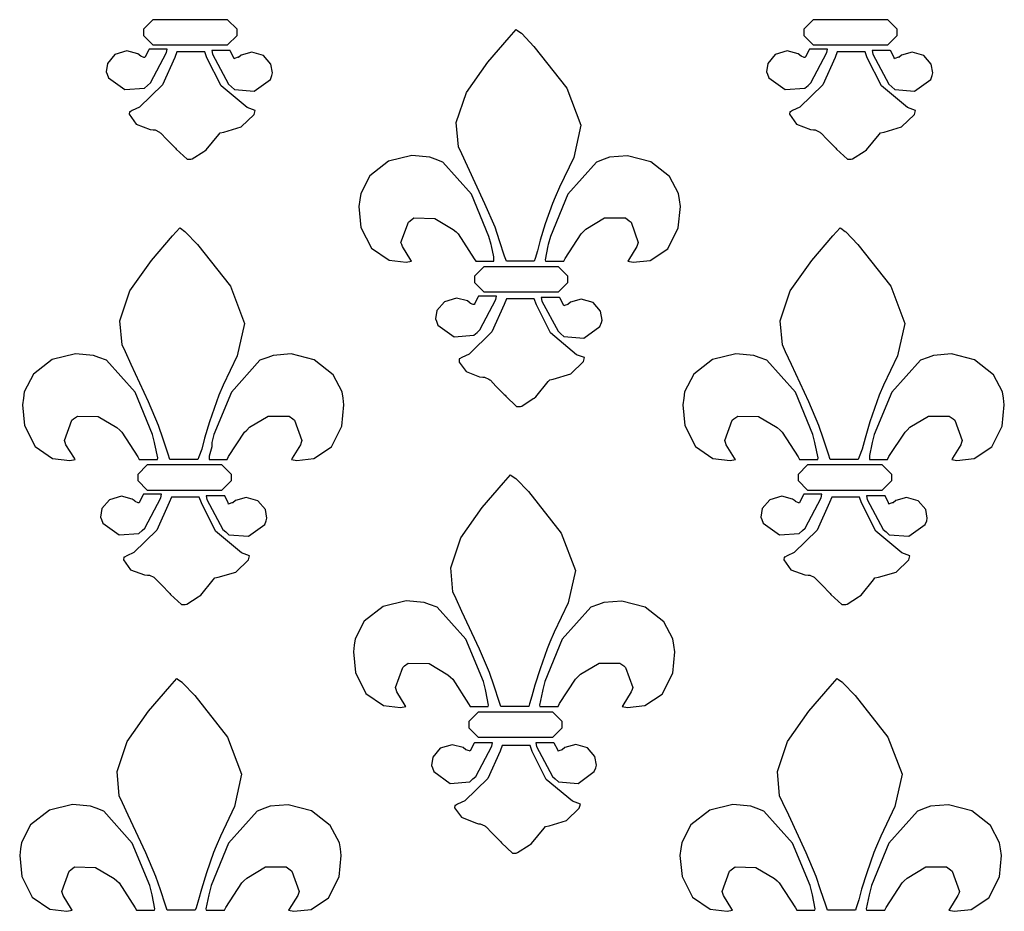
# Model space of a CAD drawing. Extents: x 2.21 to 5.36, y 0.23 to 5.17.
# Tile 5 of 8: x 2.21 to 2.95, y 3.98 to 4.65. Entities that reach past the tile are written whole.
import ezdxf

# ---------------------------------------------------------------- set-up
doc = ezdxf.new("R2010")
doc.units = 0
doc.layers.get('0').update_dxf_attribs({"linetype": 'CONTINUOUS'})

msp = doc.modelspace()

# ---------------------------------------------------------------- linework, layer by layer
at = {"color": 2}
for points in [[(2.37397, 4.63786), (2.37397, 4.64025), (2.36692, 4.64725), (2.36458, 4.64725), (2.31353, 4.64725), (2.31114, 4.64725), (2.30414, 4.64025), (2.30414, 4.63786), (2.30414, 4.63553), (2.31114, 4.62847), (2.31353, 4.62847), (2.36458, 4.62847), (2.36692, 4.62847), (2.37397, 4.63553), (2.37397, 4.63786)], [(2.37397, 4.63786), (2.37397, 4.64025), (2.36692, 4.64725), (2.36458, 4.64725), (2.31353, 4.64725), (2.31114, 4.64725), (2.30414, 4.64025), (2.30414, 4.63786), (2.30414, 4.63553), (2.31114, 4.62847), (2.31353, 4.62847), (2.36458, 4.62847), (2.36692, 4.62847), (2.37397, 4.63553), (2.37397, 4.63786)], [(2.86664, 4.63786), (2.86664, 4.64025), (2.85965, 4.64725), (2.85732, 4.64725), (2.80626, 4.64725), (2.80387, 4.64725), (2.79688, 4.64025), (2.79688, 4.63786), (2.79688, 4.63553), (2.80387, 4.62847), (2.80626, 4.62847), (2.85732, 4.62847), (2.85965, 4.62847), (2.86664, 4.63553), (2.86664, 4.63786)], [(2.86664, 4.63786), (2.86664, 4.64025), (2.85965, 4.64725), (2.85732, 4.64725), (2.80626, 4.64725), (2.80387, 4.64725), (2.79688, 4.64025), (2.79688, 4.63786), (2.79688, 4.63553), (2.80387, 4.62847), (2.80626, 4.62847), (2.85732, 4.62847), (2.85965, 4.62847), (2.86664, 4.63553), (2.86664, 4.63786)], [(2.59581, 4.46701), (2.5906, 4.46701), (2.57889, 4.46701), (2.57497, 4.46701), (2.57362, 4.47081), (2.56988, 4.48221), (2.56651, 4.49229), (2.55897, 4.50982), (2.54601, 4.53792), (2.54167, 4.54719), (2.53928, 4.55246), (2.5376, 4.57053), (2.54514, 4.59283), (2.56114, 4.6155), (2.57693, 4.6339), (2.58231, 4.63992), (2.58279, 4.63943), (2.58621, 4.6371), (2.58649, 4.63683), (2.59554, 4.62733), (2.62007, 4.59625), (2.63058, 4.56847), (2.62522, 4.54438), (2.61469, 4.52235), (2.61143, 4.51492), (2.60943, 4.51004), (2.60385, 4.49501), (2.6001, 4.48281), (2.5981, 4.47467), (2.59646, 4.46892), (2.59581, 4.46701)], [(2.30208, 4.62011), (2.30003, 4.62175), (2.29183, 4.62392), (2.28288, 4.62121), (2.27729, 4.61458), (2.27636, 4.60835), (2.27707, 4.60661), (2.2781, 4.60379), (2.29021, 4.59506), (2.3049, 4.59619), (2.30729, 4.59825), (2.30935, 4.6001), (2.32135, 4.62272), (2.32189, 4.62532), (2.31847, 4.62532), (2.31082, 4.62532), (2.30832, 4.62532), (2.30806, 4.62483), (2.30544, 4.61963), (2.30524, 4.61908), (2.30442, 4.61908), (2.30208, 4.62011), (2.30208, 4.62011)], [(2.30208, 4.62011), (2.30003, 4.62175), (2.29183, 4.62392), (2.28288, 4.62121), (2.27729, 4.61458), (2.27636, 4.60835), (2.27707, 4.60661), (2.2781, 4.60379), (2.29021, 4.59506), (2.3049, 4.59619), (2.30729, 4.59825), (2.30935, 4.6001), (2.32135, 4.62272), (2.32189, 4.62532), (2.31847, 4.62532), (2.31082, 4.62532), (2.30832, 4.62532), (2.30806, 4.62483), (2.30544, 4.61963), (2.30524, 4.61908), (2.30442, 4.61908), (2.30208, 4.62011), (2.30208, 4.62011)], [(2.31147, 4.56494), (2.31278, 4.56494), (2.31614, 4.56337), (2.31668, 4.56282), (2.31717, 4.56261), (2.32135, 4.55817), (2.32189, 4.55761), (2.32237, 4.55713), (2.32758, 4.55192), (2.32813, 4.55138), (2.32861, 4.55062), (2.33681, 4.54308), (2.33957, 4.54308), (2.3406, 4.54335), (2.34918, 4.54883), (2.34999, 4.54932), (2.35101, 4.55013), (2.3604, 4.56153), (2.36143, 4.56282), (2.36404, 4.56337), (2.37717, 4.56728), (2.38667, 4.57644), (2.38747, 4.57954), (2.38146, 4.58165), (2.36208, 4.59793), (2.35151, 4.61887), (2.34999, 4.62326), (2.34478, 4.62326), (2.33306, 4.62326), (2.32915, 4.62326), (2.32758, 4.61914), (2.31836, 4.59868), (2.30126, 4.58187), (2.29585, 4.57954), (2.29585, 4.57954), (2.29422, 4.57844), (2.29372, 4.57844), (2.29346, 4.57667), (2.29867, 4.56939), (2.30908, 4.56521), (2.31147, 4.56494)], [(2.31147, 4.56494), (2.31278, 4.56494), (2.31614, 4.56337), (2.31668, 4.56282), (2.31717, 4.56261), (2.32135, 4.55817), (2.32189, 4.55761), (2.32237, 4.55713), (2.32758, 4.55192), (2.32813, 4.55138), (2.32861, 4.55062), (2.33681, 4.54308), (2.33957, 4.54308), (2.3406, 4.54335), (2.34918, 4.54883), (2.34999, 4.54932), (2.35101, 4.55013), (2.3604, 4.56153), (2.36143, 4.56282), (2.36404, 4.56337), (2.37717, 4.56728), (2.38667, 4.57644), (2.38747, 4.57954), (2.38146, 4.58165), (2.36208, 4.59793), (2.35151, 4.61887), (2.34999, 4.62326), (2.34478, 4.62326), (2.33306, 4.62326), (2.32915, 4.62326), (2.32758, 4.61914), (2.31836, 4.59868), (2.30126, 4.58187), (2.29585, 4.57954), (2.29585, 4.57954), (2.29422, 4.57844), (2.29372, 4.57844), (2.29346, 4.57667), (2.29867, 4.56939), (2.30908, 4.56521), (2.31147, 4.56494)], [(2.37185, 4.61806), (2.37158, 4.61887), (2.36897, 4.62408), (2.36876, 4.62429), (2.36535, 4.62429), (2.35769, 4.62429), (2.35519, 4.62429), (2.35568, 4.62147), (2.36768, 4.59907), (2.36979, 4.59722), (2.37213, 4.59517), (2.38683, 4.59397), (2.39893, 4.60271), (2.40001, 4.60558), (2.4005, 4.60753), (2.39931, 4.61399), (2.39372, 4.62056), (2.38504, 4.62299), (2.37701, 4.62067), (2.375, 4.61908), (2.37472, 4.61936), (2.37213, 4.61833), (2.37185, 4.61806)], [(2.37185, 4.61806), (2.37158, 4.61887), (2.36897, 4.62408), (2.36876, 4.62429), (2.36535, 4.62429), (2.35769, 4.62429), (2.35519, 4.62429), (2.35568, 4.62147), (2.36768, 4.59907), (2.36979, 4.59722), (2.37213, 4.59517), (2.38683, 4.59397), (2.39893, 4.60271), (2.40001, 4.60558), (2.4005, 4.60753), (2.39931, 4.61399), (2.39372, 4.62056), (2.38504, 4.62299), (2.37701, 4.62067), (2.375, 4.61908), (2.37472, 4.61936), (2.37213, 4.61833), (2.37185, 4.61806)], [(2.79482, 4.62011), (2.79275, 4.62175), (2.78456, 4.62392), (2.77561, 4.62121), (2.77001, 4.61458), (2.7691, 4.60835), (2.76981, 4.60661), (2.77083, 4.60379), (2.78293, 4.59506), (2.79764, 4.59619), (2.80003, 4.59825), (2.80208, 4.6001), (2.81401, 4.62272), (2.81456, 4.62532), (2.81114, 4.62532), (2.80354, 4.62532), (2.80106, 4.62532), (2.80078, 4.62483), (2.79812, 4.61963), (2.7979, 4.61908), (2.7971, 4.61908), (2.79482, 4.62011), (2.79482, 4.62011)], [(2.79482, 4.62011), (2.79275, 4.62175), (2.78456, 4.62392), (2.77561, 4.62121), (2.77001, 4.61458), (2.7691, 4.60835), (2.76981, 4.60661), (2.77083, 4.60379), (2.78293, 4.59506), (2.79764, 4.59619), (2.80003, 4.59825), (2.80208, 4.6001), (2.81401, 4.62272), (2.81456, 4.62532), (2.81114, 4.62532), (2.80354, 4.62532), (2.80106, 4.62532), (2.80078, 4.62483), (2.79812, 4.61963), (2.7979, 4.61908), (2.7971, 4.61908), (2.79482, 4.62011), (2.79482, 4.62011)], [(2.80414, 4.56494), (2.80544, 4.56494), (2.80881, 4.56337), (2.80935, 4.56282), (2.80985, 4.56261), (2.81401, 4.55817), (2.81456, 4.55761), (2.81506, 4.55713), (2.82032, 4.55192), (2.82086, 4.55138), (2.82135, 4.55062), (2.82954, 4.54308), (2.83231, 4.54308), (2.83333, 4.54335), (2.8419, 4.54883), (2.84272, 4.54932), (2.84375, 4.55013), (2.85308, 4.56153), (2.85417, 4.56282), (2.85678, 4.56337), (2.8699, 4.56728), (2.87939, 4.57644), (2.88021, 4.57954), (2.87418, 4.58165), (2.85476, 4.59793), (2.84424, 4.61887), (2.84272, 4.62326), (2.83751, 4.62326), (2.82579, 4.62326), (2.82189, 4.62326), (2.82032, 4.61914), (2.81104, 4.59868), (2.794, 4.58187), (2.78851, 4.57954), (2.78851, 4.57954), (2.78694, 4.57844), (2.78646, 4.57844), (2.78618, 4.57667), (2.79139, 4.56939), (2.80181, 4.56521), (2.80414, 4.56494)], [(2.80414, 4.56494), (2.80544, 4.56494), (2.80881, 4.56337), (2.80935, 4.56282), (2.80985, 4.56261), (2.81401, 4.55817), (2.81456, 4.55761), (2.81506, 4.55713), (2.82032, 4.55192), (2.82086, 4.55138), (2.82135, 4.55062), (2.82954, 4.54308), (2.83231, 4.54308), (2.83333, 4.54335), (2.8419, 4.54883), (2.84272, 4.54932), (2.84375, 4.55013), (2.85308, 4.56153), (2.85417, 4.56282), (2.85678, 4.56337), (2.8699, 4.56728), (2.87939, 4.57644), (2.88021, 4.57954), (2.87418, 4.58165), (2.85476, 4.59793), (2.84424, 4.61887), (2.84272, 4.62326), (2.83751, 4.62326), (2.82579, 4.62326), (2.82189, 4.62326), (2.82032, 4.61914), (2.81104, 4.59868), (2.794, 4.58187), (2.78851, 4.57954), (2.78851, 4.57954), (2.78694, 4.57844), (2.78646, 4.57844), (2.78618, 4.57667), (2.79139, 4.56939), (2.80181, 4.56521), (2.80414, 4.56494)], [(2.86458, 4.61806), (2.86431, 4.61887), (2.86171, 4.62408), (2.86143, 4.62429), (2.85801, 4.62429), (2.85042, 4.62429), (2.84793, 4.62429), (2.84842, 4.62147), (2.8604, 4.59907), (2.86253, 4.59722), (2.86486, 4.59517), (2.87956, 4.59397), (2.89165, 4.60271), (2.89268, 4.60558), (2.89318, 4.60747), (2.89199, 4.61399), (2.88644, 4.62056), (2.87776, 4.62299), (2.86974, 4.62067), (2.86774, 4.61908), (2.86746, 4.61936), (2.86481, 4.61833), (2.86458, 4.61806)], [(2.86458, 4.61806), (2.86431, 4.61887), (2.86171, 4.62408), (2.86143, 4.62429), (2.85801, 4.62429), (2.85042, 4.62429), (2.84793, 4.62429), (2.84842, 4.62147), (2.8604, 4.59907), (2.86253, 4.59722), (2.86486, 4.59517), (2.87956, 4.59397), (2.89165, 4.60271), (2.89268, 4.60558), (2.89318, 4.60747), (2.89199, 4.61399), (2.88644, 4.62056), (2.87776, 4.62299), (2.86974, 4.62067), (2.86774, 4.61908), (2.86746, 4.61936), (2.86481, 4.61833), (2.86458, 4.61806)], [(2.56353, 4.47949), (2.56196, 4.48551), (2.54893, 4.51714), (2.52756, 4.54101), (2.52186, 4.54308), (2.51779, 4.54465), (2.50439, 4.54585), (2.48708, 4.54167), (2.47304, 4.53065), (2.46625, 4.51747), (2.4656, 4.51286), (2.4649, 4.50786), (2.46647, 4.49224), (2.47433, 4.47667), (2.48742, 4.46778), (2.50022, 4.46619), (2.50418, 4.46701), (2.50364, 4.46783), (2.49735, 4.47797), (2.49685, 4.47949), (2.49631, 4.48107), (2.50185, 4.49621), (2.50315, 4.49724), (2.50597, 4.49935), (2.52149, 4.49892), (2.53537, 4.49072), (2.53749, 4.48888), (2.53901, 4.48736), (2.551, 4.46886), (2.55208, 4.46701), (2.55544, 4.46701), (2.5631, 4.46701), (2.56565, 4.46701), (2.56565, 4.47017), (2.56375, 4.47846), (2.56353, 4.47949)], [(2.60417, 4.46701), (2.60753, 4.46701), (2.61518, 4.46701), (2.61774, 4.46701), (2.61876, 4.46913), (2.63069, 4.48736), (2.63226, 4.48888), (2.63433, 4.491), (2.64828, 4.49935), (2.66379, 4.49935), (2.66667, 4.49724), (2.66797, 4.49621), (2.67339, 4.48107), (2.6729, 4.47949), (2.67236, 4.47797), (2.66612, 4.46783), (2.66564, 4.46701), (2.66954, 4.46619), (2.68229, 4.46761), (2.69542, 4.47629), (2.70324, 4.49181), (2.70481, 4.50776), (2.70415, 4.51286), (2.70344, 4.51742), (2.69667, 4.53022), (2.68267, 4.54124), (2.66531, 4.54568), (2.65192, 4.5446), (2.64789, 4.54308), (2.64214, 4.54101), (2.62082, 4.51714), (2.60781, 4.48551), (2.60622, 4.47949), (2.60596, 4.47846), (2.60389, 4.4681), (2.60417, 4.46701)], [(2.34478, 4.31912), (2.33957, 4.31912), (2.32785, 4.31912), (2.32394, 4.31912), (2.3226, 4.32292), (2.31885, 4.33431), (2.31549, 4.3444), (2.30794, 4.36193), (2.29497, 4.39003), (2.29064, 4.39931), (2.28825, 4.40451), (2.28657, 4.42258), (2.29411, 4.44488), (2.31011, 4.46761), (2.3259, 4.486), (2.33128, 4.49203), (2.33176, 4.49154), (2.33512, 4.48915), (2.33539, 4.48888), (2.34446, 4.47939), (2.36903, 4.44835), (2.37956, 4.42057), (2.37418, 4.39649), (2.36367, 4.37446), (2.3604, 4.36703), (2.35856, 4.36208), (2.3534, 4.34711), (2.34983, 4.33485), (2.34765, 4.32676), (2.3456, 4.32096), (2.34478, 4.31912)], [(2.83751, 4.31912), (2.83231, 4.31912), (2.82058, 4.31912), (2.81668, 4.31912), (2.81532, 4.32292), (2.81158, 4.33431), (2.80821, 4.3444), (2.80067, 4.36193), (2.78765, 4.39003), (2.78331, 4.39931), (2.78093, 4.40451), (2.77924, 4.42258), (2.78683, 4.44488), (2.80279, 4.46761), (2.81858, 4.486), (2.82394, 4.49203), (2.82443, 4.49154), (2.82785, 4.48915), (2.82813, 4.48888), (2.83718, 4.47939), (2.86176, 4.44835), (2.87224, 4.42057), (2.86692, 4.39649), (2.85639, 4.37446), (2.85314, 4.36703), (2.85129, 4.36208), (2.84614, 4.34711), (2.84256, 4.33485), (2.84039, 4.32676), (2.83832, 4.32096), (2.83751, 4.31912)], [(2.62082, 4.45344), (2.62082, 4.45583), (2.61376, 4.46283), (2.61143, 4.46283), (2.56044, 4.46283), (2.55806, 4.46283), (2.55106, 4.45583), (2.55106, 4.45344), (2.55106, 4.45111), (2.55806, 4.44412), (2.56044, 4.44412), (2.61143, 4.44412), (2.61376, 4.44412), (2.62082, 4.45111), (2.62082, 4.45344)], [(2.5479, 4.43576), (2.54585, 4.43733), (2.53771, 4.43951), (2.52875, 4.43679), (2.52311, 4.43024), (2.52219, 4.42393), (2.52289, 4.42219), (2.52393, 4.41938), (2.53603, 4.41064), (2.55072, 4.41183), (2.55311, 4.4139), (2.55518, 4.41575), (2.56717, 4.43837), (2.56771, 4.44097), (2.56429, 4.44097), (2.55664, 4.44097), (2.55414, 4.44097), (2.55387, 4.44049), (2.55126, 4.43528), (2.55106, 4.43474), (2.55024, 4.43474), (2.54812, 4.43554), (2.5479, 4.43576)], [(2.55729, 4.38053), (2.5586, 4.38053), (2.56196, 4.37901), (2.5625, 4.37847), (2.56299, 4.37825), (2.56717, 4.37381), (2.56771, 4.37326), (2.56819, 4.37278), (2.5734, 4.36757), (2.57394, 4.36703), (2.57443, 4.36626), (2.58263, 4.35867), (2.58539, 4.35867), (2.58643, 4.35894), (2.595, 4.36442), (2.59581, 4.3649), (2.59685, 4.36572), (2.60622, 4.37717), (2.60732, 4.37847), (2.60992, 4.37901), (2.62304, 4.38292), (2.63254, 4.39204), (2.63336, 4.39513), (2.62733, 4.39725), (2.60792, 4.41351), (2.59739, 4.43451), (2.59581, 4.43892), (2.5906, 4.43892), (2.57889, 4.43892), (2.57497, 4.43892), (2.5734, 4.43474), (2.56418, 4.41428), (2.5471, 4.39751), (2.54167, 4.39513), (2.54167, 4.39513), (2.5401, 4.3941), (2.53961, 4.3941), (2.53961, 4.39176), (2.54492, 4.3846), (2.5549, 4.38081), (2.55729, 4.38053)], [(2.61774, 4.43371), (2.61746, 4.43451), (2.61481, 4.43972), (2.61458, 4.43994), (2.61117, 4.43994), (2.60351, 4.43994), (2.60101, 4.43994), (2.60151, 4.43712), (2.6135, 4.41471), (2.61561, 4.41287), (2.61794, 4.41081), (2.63265, 4.40961), (2.64475, 4.41835), (2.64583, 4.42117), (2.64632, 4.42312), (2.64513, 4.42964), (2.6396, 4.43619), (2.63086, 4.43864), (2.62283, 4.43631), (2.62082, 4.43474), (2.62082, 4.43474), (2.61822, 4.43397), (2.61774, 4.43371)], [(2.3125, 4.3316), (2.31093, 4.33762), (2.2979, 4.36925), (2.27653, 4.39307), (2.27083, 4.39513), (2.26676, 4.39671), (2.25336, 4.39789), (2.23606, 4.39372), (2.222, 4.38271), (2.21522, 4.36951), (2.21457, 4.3649), (2.21386, 4.35992), (2.21544, 4.34435), (2.22325, 4.32878), (2.23639, 4.31988), (2.24918, 4.31831), (2.25315, 4.31912), (2.25261, 4.31993), (2.24631, 4.33008), (2.24582, 4.3316), (2.24528, 4.33317), (2.25076, 4.34825), (2.25206, 4.34928), (2.25493, 4.3514), (2.2704, 4.35101), (2.28435, 4.34283), (2.28646, 4.34099), (2.28797, 4.33946), (2.29997, 4.32096), (2.30106, 4.31912), (2.30442, 4.31912), (2.31201, 4.31912), (2.31456, 4.31912), (2.31483, 4.32015), (2.31272, 4.33057), (2.3125, 4.3316)], [(2.35314, 4.31912), (2.3565, 4.31912), (2.3641, 4.31912), (2.36664, 4.31912), (2.36768, 4.32124), (2.37967, 4.33946), (2.38124, 4.34099), (2.38331, 4.3431), (2.39725, 4.3514), (2.41276, 4.3514), (2.41564, 4.34928), (2.41694, 4.34825), (2.42236, 4.33317), (2.42188, 4.3316), (2.42133, 4.33008), (2.4151, 4.31993), (2.41461, 4.31912), (2.41851, 4.31831), (2.43126, 4.31972), (2.44439, 4.32835), (2.45221, 4.34386), (2.45378, 4.35981), (2.45313, 4.3649), (2.45242, 4.36947), (2.44564, 4.38226), (2.43158, 4.39333), (2.41428, 4.39779), (2.40088, 4.39671), (2.39686, 4.39513), (2.39111, 4.39307), (2.36974, 4.36925), (2.35672, 4.33762), (2.35519, 4.3316), (2.35519, 4.3285), (2.35314, 4.3215), (2.35314, 4.31912)], [(2.80524, 4.3316), (2.80365, 4.33762), (2.79058, 4.36925), (2.76926, 4.39307), (2.76357, 4.39513), (2.7595, 4.39671), (2.7461, 4.39789), (2.72874, 4.39372), (2.71474, 4.38271), (2.70796, 4.36951), (2.70731, 4.3649), (2.7066, 4.35992), (2.70817, 4.34435), (2.71599, 4.32878), (2.72911, 4.31988), (2.74186, 4.31831), (2.74582, 4.31912), (2.74528, 4.31993), (2.73904, 4.33008), (2.73856, 4.3316), (2.73801, 4.33317), (2.74349, 4.34825), (2.74479, 4.34928), (2.74761, 4.3514), (2.76313, 4.35101), (2.77707, 4.34283), (2.77919, 4.34099), (2.78071, 4.33946), (2.79269, 4.32096), (2.79372, 4.31912), (2.7971, 4.31912), (2.80474, 4.31912), (2.80729, 4.31912), (2.80751, 4.32015), (2.80544, 4.33057), (2.80524, 4.3316)], [(2.84581, 4.31912), (2.84918, 4.31912), (2.85682, 4.31912), (2.85938, 4.31912), (2.8604, 4.32124), (2.8724, 4.33946), (2.87397, 4.34099), (2.87603, 4.3431), (2.88992, 4.3514), (2.90543, 4.3514), (2.90831, 4.34928), (2.90961, 4.34825), (2.9151, 4.33317), (2.91461, 4.3316), (2.91407, 4.33008), (2.90776, 4.31993), (2.90728, 4.31912), (2.91118, 4.31831), (2.92399, 4.31972), (2.93707, 4.32835), (2.94493, 4.34386), (2.9465, 4.35981), (2.94586, 4.3649), (2.94515, 4.36947), (2.93838, 4.38226), (2.92432, 4.39333), (2.90701, 4.39779), (2.89361, 4.39671), (2.8896, 4.39513), (2.88385, 4.39307), (2.86247, 4.36925), (2.84944, 4.33762), (2.84793, 4.3316), (2.84765, 4.33057), (2.84581, 4.322), (2.84581, 4.31912)], [(2.36979, 4.30556), (2.36979, 4.30794), (2.36274, 4.31494), (2.3604, 4.31494), (2.30935, 4.31494), (2.30701, 4.31494), (2.30003, 4.30794), (2.30003, 4.30556), (2.30003, 4.30322), (2.30701, 4.29617), (2.30935, 4.29617), (2.3604, 4.29617), (2.36274, 4.29617), (2.36979, 4.30322), (2.36979, 4.30556)], [(2.86253, 4.30556), (2.86253, 4.30794), (2.85547, 4.31494), (2.85314, 4.31494), (2.80208, 4.31494), (2.79969, 4.31494), (2.79269, 4.30794), (2.79269, 4.30556), (2.79269, 4.30322), (2.79969, 4.29617), (2.80208, 4.29617), (2.85314, 4.29617), (2.85547, 4.29617), (2.86253, 4.30322), (2.86253, 4.30556)], [(2.59169, 4.13471), (2.58649, 4.13471), (2.57476, 4.13471), (2.57086, 4.13471), (2.5695, 4.13851), (2.56575, 4.1499), (2.56233, 4.16), (2.55485, 4.17751), (2.54183, 4.20562), (2.53749, 4.21496), (2.5351, 4.22017), (2.53342, 4.23822), (2.54096, 4.26053), (2.55697, 4.28321), (2.57275, 4.3016), (2.57813, 4.30761), (2.57861, 4.30713), (2.58203, 4.30479), (2.58231, 4.30453), (2.59136, 4.29503), (2.61594, 4.26394), (2.62642, 4.23617), (2.6211, 4.21208), (2.61057, 4.19006), (2.60732, 4.18261), (2.60542, 4.17768), (2.60015, 4.16271), (2.59631, 4.1505), (2.59407, 4.14236), (2.59233, 4.13661), (2.59169, 4.13471)], [(2.2979, 4.28787), (2.29585, 4.28944), (2.28771, 4.29161), (2.27875, 4.2889), (2.27311, 4.28233), (2.27219, 4.27604), (2.27289, 4.27431), (2.27393, 4.27149), (2.28603, 4.26275), (2.30072, 4.26389), (2.30311, 4.26594), (2.30518, 4.26779), (2.31717, 4.29047), (2.31771, 4.29308), (2.31429, 4.29308), (2.30664, 4.29308), (2.30414, 4.29308), (2.30387, 4.29258), (2.30126, 4.28733), (2.30106, 4.28678), (2.30024, 4.28678), (2.2979, 4.2876), (2.2979, 4.28787)], [(2.30729, 4.23264), (2.3086, 4.23264), (2.31196, 4.23112), (2.3125, 4.23058), (2.31299, 4.23031), (2.31717, 4.22592), (2.31771, 4.22537), (2.31819, 4.22488), (2.3234, 4.21962), (2.32394, 4.21907), (2.32443, 4.21832), (2.33263, 4.21078), (2.33539, 4.21078), (2.33643, 4.21104), (2.345, 4.21653), (2.34581, 4.21701), (2.34685, 4.21783), (2.35622, 4.22928), (2.35732, 4.23058), (2.35992, 4.23112), (2.37304, 4.23503), (2.38254, 4.24414), (2.38336, 4.24724), (2.37733, 4.24935), (2.35792, 4.26563), (2.34739, 4.28657), (2.34581, 4.29096), (2.3406, 4.29096), (2.32889, 4.29096), (2.32497, 4.29096), (2.3234, 4.28683), (2.31418, 4.26639), (2.2971, 4.24962), (2.29167, 4.24724), (2.29167, 4.24724), (2.2901, 4.24621), (2.28961, 4.24621), (2.28933, 4.24414), (2.29449, 4.23671), (2.3049, 4.23292), (2.30729, 4.23264)], [(2.36774, 4.28575), (2.36746, 4.28657), (2.36481, 4.29178), (2.36458, 4.29199), (2.36117, 4.29199), (2.35351, 4.29199), (2.35101, 4.29199), (2.35151, 4.28917), (2.3635, 4.26676), (2.36561, 4.26492), (2.36794, 4.26286), (2.38265, 4.26172), (2.39475, 4.27046), (2.39583, 4.27328), (2.39632, 4.27518), (2.39513, 4.28168), (2.3896, 4.28825), (2.38086, 4.29069), (2.37283, 4.28836), (2.37082, 4.28678), (2.37001, 4.28678), (2.36822, 4.28603), (2.36774, 4.28575)], [(2.79064, 4.28787), (2.78857, 4.28944), (2.78039, 4.29161), (2.77143, 4.2889), (2.76585, 4.28233), (2.76492, 4.27604), (2.76563, 4.27431), (2.76665, 4.27149), (2.77875, 4.26275), (2.79346, 4.26389), (2.79585, 4.26594), (2.7979, 4.26779), (2.8099, 4.29047), (2.81044, 4.29308), (2.80701, 4.29308), (2.79937, 4.29308), (2.79688, 4.29308), (2.7966, 4.29258), (2.794, 4.28733), (2.79372, 4.28678), (2.79292, 4.28678), (2.79064, 4.2876), (2.79064, 4.28787)], [(2.80003, 4.23264), (2.80132, 4.23264), (2.80469, 4.23112), (2.80524, 4.23058), (2.80572, 4.23031), (2.8099, 4.22592), (2.81044, 4.22537), (2.81093, 4.22488), (2.81614, 4.21962), (2.81668, 4.21907), (2.81717, 4.21832), (2.82536, 4.21078), (2.82813, 4.21078), (2.82915, 4.21104), (2.83772, 4.21653), (2.83854, 4.21701), (2.83957, 4.21783), (2.8489, 4.22928), (2.84999, 4.23058), (2.8526, 4.23112), (2.86572, 4.23503), (2.87522, 4.24414), (2.87603, 4.24724), (2.87001, 4.24935), (2.85064, 4.26563), (2.84006, 4.28657), (2.83854, 4.29096), (2.83333, 4.29096), (2.82161, 4.29096), (2.81771, 4.29096), (2.81614, 4.28683), (2.80692, 4.26639), (2.78982, 4.24962), (2.7844, 4.24724), (2.7844, 4.24724), (2.78276, 4.24621), (2.78228, 4.24621), (2.78201, 4.24414), (2.78722, 4.23671), (2.79764, 4.23292), (2.80003, 4.23264)], [(2.8604, 4.28575), (2.86014, 4.28657), (2.85753, 4.29178), (2.85732, 4.29199), (2.85389, 4.29199), (2.84625, 4.29199), (2.84375, 4.29199), (2.84424, 4.28917), (2.85622, 4.26676), (2.85835, 4.26492), (2.86068, 4.26286), (2.87537, 4.26172), (2.88747, 4.27046), (2.88857, 4.27328), (2.88906, 4.27522), (2.88786, 4.28168), (2.88226, 4.28825), (2.87358, 4.29069), (2.86556, 4.28836), (2.86356, 4.28678), (2.86274, 4.28678), (2.86062, 4.28603), (2.8604, 4.28575)], [(2.55935, 4.14725), (2.55778, 4.15326), (2.54476, 4.1849), (2.52339, 4.20871), (2.51768, 4.21078), (2.51361, 4.21235), (2.50022, 4.21354), (2.48292, 4.20936), (2.46892, 4.19835), (2.46212, 4.18517), (2.46149, 4.18056), (2.46078, 4.17557), (2.46235, 4.15994), (2.47017, 4.14437), (2.48324, 4.13547), (2.49604, 4.1339), (2.5, 4.13471), (2.49946, 4.13553), (2.49322, 4.14567), (2.49274, 4.14725), (2.49219, 4.14882), (2.49767, 4.1639), (2.49897, 4.16493), (2.50179, 4.16704), (2.51731, 4.16667), (2.53119, 4.15842), (2.53331, 4.15657), (2.53489, 4.15506), (2.54682, 4.13656), (2.5479, 4.13471), (2.55126, 4.13471), (2.55892, 4.13471), (2.56147, 4.13471), (2.56168, 4.13579), (2.55963, 4.14621), (2.55935, 4.14725)], [(2.59999, 4.13471), (2.60335, 4.13471), (2.611, 4.13471), (2.61356, 4.13471), (2.61458, 4.13683), (2.62657, 4.15506), (2.62815, 4.15657), (2.63021, 4.15869), (2.6441, 4.16704), (2.65961, 4.16704), (2.66249, 4.16493), (2.66379, 4.1639), (2.66922, 4.14882), (2.66872, 4.14725), (2.66818, 4.14567), (2.66194, 4.13553), (2.66146, 4.13471), (2.66536, 4.1339), (2.67817, 4.13531), (2.69125, 4.14399), (2.69906, 4.1595), (2.70063, 4.17546), (2.69997, 4.18056), (2.69928, 4.18511), (2.69249, 4.19792), (2.6785, 4.20893), (2.66118, 4.21338), (2.64779, 4.21229), (2.64378, 4.21078), (2.63803, 4.20871), (2.61664, 4.1849), (2.60362, 4.15326), (2.60211, 4.14725), (2.60183, 4.14621), (2.59972, 4.13579), (2.59999, 4.13471)], [(2.34272, 3.98264), (2.33751, 3.98264), (2.32579, 3.98264), (2.32189, 3.98264), (2.32053, 3.98643), (2.31679, 3.99783), (2.31342, 4.00792), (2.30587, 4.02544), (2.29286, 4.05354), (2.28851, 4.06282), (2.28614, 4.06808), (2.28444, 4.08615), (2.29204, 4.10846), (2.308, 4.13113), (2.32379, 4.14953), (2.32915, 4.15554), (2.32964, 4.15506), (2.33306, 4.15272), (2.33333, 4.15246), (2.34239, 4.14296), (2.36697, 4.11187), (2.37744, 4.0841), (2.37213, 4.06), (2.3616, 4.03797), (2.35835, 4.03054), (2.35644, 4.02561), (2.35118, 4.01064), (2.34739, 3.99843), (2.34517, 3.99029), (2.34338, 3.98454), (2.34272, 3.98264)], [(2.83539, 3.98264), (2.83018, 3.98264), (2.81847, 3.98264), (2.81456, 3.98264), (2.81321, 3.98643), (2.80946, 3.99783), (2.8061, 4.00792), (2.79856, 4.02544), (2.7856, 4.05354), (2.78125, 4.06282), (2.77886, 4.06808), (2.77718, 4.08615), (2.78472, 4.10846), (2.80072, 4.13113), (2.81651, 4.14953), (2.82189, 4.15554), (2.82238, 4.15506), (2.82579, 4.15272), (2.82607, 4.15246), (2.83512, 4.14296), (2.85965, 4.11187), (2.87017, 4.0841), (2.86481, 4.06), (2.85428, 4.03797), (2.85101, 4.03054), (2.84918, 4.02561), (2.84386, 4.01064), (2.84006, 3.99843), (2.83783, 3.99029), (2.83604, 3.98454), (2.83539, 3.98264)], [(2.61664, 4.12121), (2.61664, 4.12354), (2.60965, 4.13053), (2.60732, 4.13053), (2.55626, 4.13053), (2.55387, 4.13053), (2.54688, 4.12354), (2.54688, 4.12121), (2.54688, 4.11887), (2.55387, 4.11182), (2.55626, 4.11182), (2.60732, 4.11182), (2.60965, 4.11182), (2.61664, 4.11887), (2.61664, 4.12121)], [(2.54482, 4.10243), (2.54275, 4.104), (2.53456, 4.10618), (2.52561, 4.10346), (2.52001, 4.0969), (2.5191, 4.0906), (2.51981, 4.08886), (2.52083, 4.08604), (2.53293, 4.07731), (2.54764, 4.0785), (2.55003, 4.08057), (2.55208, 4.08242), (2.56401, 4.10504), (2.56456, 4.10764), (2.56114, 4.10764), (2.55354, 4.10764), (2.55106, 4.10764), (2.55078, 4.10715), (2.54812, 4.10194), (2.5479, 4.1014), (2.54736, 4.10167), (2.54482, 4.10243), (2.54482, 4.10243)], [(2.61356, 4.1014), (2.61328, 4.10221), (2.61062, 4.10742), (2.6104, 4.10764), (2.60699, 4.10764), (2.59939, 4.10764), (2.5969, 4.10764), (2.59739, 4.10482), (2.60932, 4.08242), (2.61143, 4.08057), (2.61376, 4.0785), (2.62847, 4.07731), (2.64057, 4.08604), (2.64165, 4.08886), (2.64214, 4.09082), (2.64094, 4.09733), (2.63542, 4.10389), (2.62668, 4.10633), (2.61865, 4.104), (2.61664, 4.10243), (2.61664, 4.10243), (2.61404, 4.10167), (2.61356, 4.1014)], [(2.55414, 4.04719), (2.55544, 4.04719), (2.55881, 4.04568), (2.55935, 4.04514), (2.55985, 4.04492), (2.56401, 4.04047), (2.56456, 4.03993), (2.56506, 4.03944), (2.57032, 4.03424), (2.57086, 4.03369), (2.57135, 4.03293), (2.57954, 4.02533), (2.58231, 4.02533), (2.58333, 4.02561), (2.5919, 4.03108), (2.59272, 4.03157), (2.59375, 4.03239), (2.60308, 4.04383), (2.60417, 4.04514), (2.60678, 4.04568), (2.6199, 4.04958), (2.62939, 4.05871), (2.63021, 4.06179), (2.62418, 4.06392), (2.60476, 4.08018), (2.59424, 4.10118), (2.59272, 4.10558), (2.58751, 4.10558), (2.57579, 4.10558), (2.57189, 4.10558), (2.57032, 4.1014), (2.56104, 4.08094), (2.544, 4.06418), (2.53851, 4.06179), (2.53851, 4.06179), (2.53694, 4.06076), (2.53646, 4.06076), (2.53618, 4.05897), (2.54139, 4.05208), (2.55181, 4.04775), (2.55414, 4.04719)], [(2.31044, 3.99511), (2.30886, 4.00114), (2.29579, 4.03276), (2.27447, 4.05664), (2.26878, 4.05871), (2.26471, 4.06028), (2.25131, 4.06147), (2.23394, 4.05729), (2.21994, 4.04628), (2.21317, 4.0331), (2.21251, 4.02849), (2.21181, 4.02349), (2.21338, 4.00786), (2.22119, 3.99229), (2.23432, 3.9834), (2.24707, 3.98182), (2.25103, 3.98264), (2.25049, 3.98346), (2.24425, 3.9936), (2.24376, 3.99511), (2.24322, 3.99669), (2.24869, 4.01183), (2.25, 4.01286), (2.25282, 4.01497), (2.26833, 4.01454), (2.28228, 4.00635), (2.2844, 4.0045), (2.28592, 4.00299), (2.2979, 3.98449), (2.29893, 3.98264), (2.30231, 3.98264), (2.30994, 3.98264), (2.3125, 3.98264), (2.31272, 3.98372), (2.31065, 3.99408), (2.31044, 3.99511)], [(2.35101, 3.98264), (2.35439, 3.98264), (2.36203, 3.98264), (2.36458, 3.98264), (2.36561, 3.98475), (2.37761, 4.00299), (2.37918, 4.0045), (2.38124, 4.00662), (2.39513, 4.01497), (2.41064, 4.01497), (2.41351, 4.01286), (2.41482, 4.01183), (2.42031, 3.99669), (2.41982, 3.99511), (2.41928, 3.9936), (2.41297, 3.98346), (2.41249, 3.98264), (2.41639, 3.98182), (2.42919, 3.98324), (2.44228, 3.99192), (2.45014, 4.00743), (2.45171, 4.02339), (2.45107, 4.02849), (2.45036, 4.03304), (2.44358, 4.04585), (2.42953, 4.05686), (2.41222, 4.06131), (2.39882, 4.06022), (2.39481, 4.05871), (2.38906, 4.05664), (2.36768, 4.03276), (2.35465, 4.00114), (2.35314, 3.99511), (2.35286, 3.99408), (2.35075, 3.98372), (2.35101, 3.98264)], [(2.80311, 3.99511), (2.80154, 4.00114), (2.78851, 4.03276), (2.76714, 4.05664), (2.76144, 4.05871), (2.75738, 4.06028), (2.74397, 4.06147), (2.72667, 4.05729), (2.71263, 4.04628), (2.70583, 4.0331), (2.70518, 4.02849), (2.70449, 4.02349), (2.70606, 4.00786), (2.71392, 3.99229), (2.727, 3.9834), (2.73981, 3.98182), (2.74376, 3.98264), (2.74322, 3.98346), (2.73693, 3.9936), (2.73643, 3.99511), (2.73589, 3.99669), (2.74143, 4.01183), (2.74274, 4.01286), (2.74556, 4.01497), (2.76107, 4.01454), (2.77496, 4.00635), (2.77707, 4.0045), (2.7786, 4.00299), (2.79058, 3.98449), (2.79167, 3.98264), (2.79503, 3.98264), (2.80268, 3.98264), (2.80524, 3.98264), (2.80544, 3.98372), (2.80333, 3.99408), (2.80311, 3.99511)], [(2.84375, 3.98264), (2.84711, 3.98264), (2.85476, 3.98264), (2.85732, 3.98264), (2.85835, 3.98475), (2.87028, 4.00299), (2.87185, 4.0045), (2.87392, 4.00662), (2.88786, 4.01497), (2.90338, 4.01497), (2.90625, 4.01286), (2.90756, 4.01183), (2.91297, 3.99669), (2.91249, 3.99511), (2.91194, 3.9936), (2.90571, 3.98346), (2.90522, 3.98264), (2.90913, 3.98182), (2.92188, 3.98324), (2.935, 3.99192), (2.94282, 4.00743), (2.94439, 4.02339), (2.94374, 4.02849), (2.94303, 4.03304), (2.93625, 4.04585), (2.92225, 4.05686), (2.90489, 4.06131), (2.8915, 4.06022), (2.88747, 4.05871), (2.88172, 4.05664), (2.8604, 4.03276), (2.84739, 4.00114), (2.84581, 3.99511), (2.84554, 3.99408), (2.84347, 3.98372), (2.84375, 3.98264)]]:
    msp.add_lwpolyline(points, close=True, dxfattribs=at)

doc.saveas('drawing.dxf')
